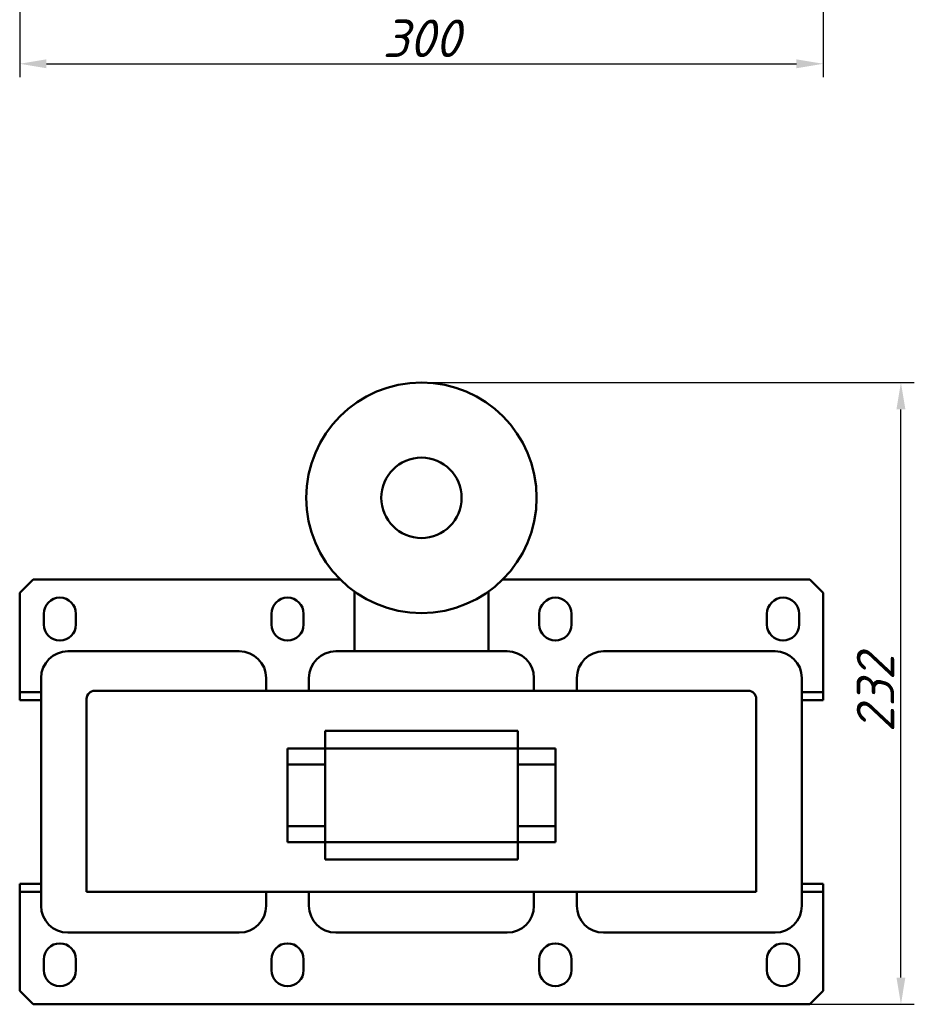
# Model space of a CAD drawing. Header units: millimetres. Extents: x 514 to 1673, y -497 to 558.
# Tile 1 of 4: x 695 to 1029, y -497 to -130. Entities that reach past the tile are written whole.
import ezdxf

# ---------------------------------------------------------------- set-up
doc = ezdxf.new("R2010")
doc.units = ezdxf.units.MM
doc.layers.get('Defpoints').update_dxf_attribs({"lineweight": 25})
doc.layers.add('Видимый контур (ГОСТ)', color=7, linetype='Continuous', lineweight=50)
doc.styles.add('ГОСТ', font='isocpeui.ttf')
doc.dimstyles.new('ISO-25', dxfattribs={"dimtxt": 3.5, "dimasz": 2.5, "dimexe": 1.25, "dimexo": 0.625, "dimtad": 1, "dimdec": 0, "dimtxsty": 'ГОСТ', "dimcen": 2.5, "dimclrd": 256, "dimclre": 256, "dimclrt": 256, "dimadec": 0, "dimazin": 0, "dimtfac": 1, "dimtdec": 0, "dimtmove": 0, "dimatfit": 3, "dimfxl": 1, "dimlwd": -1, "dimlwe": -1, "dimarcsym": 0})

# ---------------------------------------------------------------- blocks, each defined once
blk = doc.blocks.new('*D265')
at = {"transparency": 16777216}
for p, q in [((847.78, -264.98), (1029.29, -264.98)), ((1024.29, -486.98), (1024.29, -274.98)), ((847.78, -496.98), (1029.29, -496.98))]:
    blk.add_line(p, q, dxfattribs=at)
for points in [[(1022.62, -274.98), (1025.95, -274.98), (1024.29, -264.98)], [(1022.62, -486.98), (1025.95, -486.98), (1024.29, -496.98)]]:
    blk.add_solid(points, dxfattribs=at)
at = {"layer": 'Defpoints', "color": 0, "transparency": 16777216}
for p in [(845.28, -264.98), (1024.29, -264.98), (845.28, -496.98)]:
    blk.add_point(p, dxfattribs=at)
at = {"transparency": 16777216, "insert": (1014.79, -380.98), "char_height": 14, "attachment_point": 5, "rotation": 90, "style": 'ГОСТ'}
blk.add_mtext('232', dxfattribs=at)
blk = doc.blocks.new('*D266')
at = {"transparency": 16777216}
for p, q in [((695.28, -110.51), (695.28, -151.02)), ((995.28, -110.51), (995.28, -151.02)), ((705.28, -146.02), (985.28, -146.02))]:
    blk.add_line(p, q, dxfattribs=at)
for points in [[(705.28, -144.36), (705.28, -147.69), (695.28, -146.02)], [(985.28, -144.36), (985.28, -147.69), (995.28, -146.02)]]:
    blk.add_solid(points, dxfattribs=at)
at = {"layer": 'Defpoints', "color": 0, "transparency": 16777216}
for p in [(695.28, -108.01), (995.28, -108.01), (995.28, -146.02)]:
    blk.add_point(p, dxfattribs=at)
at = {"transparency": 16777216, "insert": (845.28, -136.52), "char_height": 14, "attachment_point": 5, "style": 'ГОСТ'}
blk.add_mtext('300', dxfattribs=at)

msp = doc.modelspace()

# ---------------------------------------------------------------- linework, layer by layer
at = {"layer": 'Видимый контур (ГОСТ)'}
for p, q in [((695.28, -343.48), (700.28, -338.48)), ((700.28, -338.48), (814.97, -338.48)), ((875.59, -338.48), (990.28, -338.48)), ((990.28, -338.48), (995.28, -343.48)), ((695.28, -380.48), (695.28, -343.48)), ((820.28, -365.23), (820.28, -342.97)), ((870.28, -342.97), (870.28, -365.23)), ((995.28, -343.48), (995.28, -380.48)), ((704.28, -355.23), (704.28, -351.23)), ((716.28, -351.23), (716.28, -355.23)), ((789.28, -355.23), (789.28, -351.23)), ((801.28, -351.23), (801.28, -355.23)), ((889.28, -355.23), (889.28, -351.23)), ((901.28, -351.23), (901.28, -355.23)), ((974.28, -355.23), (974.28, -351.23)), ((986.28, -351.23), (986.28, -355.23)), ((777.28, -365.23), (713.28, -365.23)), ((877.28, -365.23), (813.28, -365.23)), ((977.28, -365.23), (913.28, -365.23)), ((703.28, -375.23), (703.28, -460.23)), ((787.28, -379.98), (787.28, -375.23)), ((803.28, -375.23), (803.28, -379.98)), ((887.28, -379.98), (887.28, -375.23)), ((903.28, -375.23), (903.28, -379.98)), ((987.28, -460.23), (987.28, -375.23)), ((695.28, -383.48), (695.28, -380.48)), ((695.28, -380.48), (703.28, -380.48)), ((723.28, -379.98), (967.28, -379.98)), ((987.28, -380.48), (995.28, -380.48)), ((995.28, -380.48), (995.28, -383.48)), ((703.28, -383.48), (695.28, -383.48)), ((720.28, -454.98), (720.28, -382.98)), ((970.28, -382.98), (970.28, -454.98)), ((995.28, -383.48), (987.28, -383.48)), ((809.28, -401.48), (809.28, -394.98)), ((809.28, -394.98), (881.28, -394.98)), ((881.28, -394.98), (881.28, -401.48)), ((795.28, -407.48), (795.28, -401.48)), ((795.28, -401.48), (809.28, -401.48)), ((809.28, -436.48), (809.28, -401.48)), ((809.28, -401.48), (881.28, -401.48)), ((881.28, -401.48), (895.28, -401.48)), ((881.28, -401.48), (881.28, -436.48)), ((895.28, -401.48), (895.28, -407.48)), ((795.28, -430.48), (795.28, -407.48)), ((795.28, -407.48), (809.28, -407.48)), ((881.28, -407.48), (895.28, -407.48)), ((895.28, -407.48), (895.28, -430.48)), ((795.28, -436.48), (795.28, -430.48)), ((795.28, -430.48), (809.28, -430.48)), ((881.28, -430.48), (895.28, -430.48)), ((895.28, -430.48), (895.28, -436.48)), ((795.28, -436.48), (809.28, -436.48)), ((809.28, -442.98), (809.28, -436.48)), ((809.28, -436.48), (881.28, -436.48)), ((881.28, -436.48), (895.28, -436.48)), ((881.28, -436.48), (881.28, -442.98)), ((809.28, -442.98), (881.28, -442.98)), ((695.28, -454.98), (695.28, -451.98)), ((695.28, -451.98), (703.28, -451.98)), ((695.28, -491.98), (695.28, -454.98)), ((703.28, -454.98), (695.28, -454.98)), ((720.28, -454.98), (970.28, -454.98)), ((787.28, -460.23), (787.28, -454.98)), ((803.28, -454.98), (803.28, -460.23)), ((887.28, -460.23), (887.28, -454.98)), ((903.28, -454.98), (903.28, -460.23)), ((987.28, -451.98), (995.28, -451.98)), ((995.28, -454.98), (987.28, -454.98)), ((995.28, -451.98), (995.28, -454.98)), ((995.28, -454.98), (995.28, -491.98)), ((713.28, -470.23), (777.28, -470.23)), ((813.28, -470.23), (877.28, -470.23)), ((913.28, -470.23), (977.28, -470.23)), ((704.28, -484.23), (704.28, -480.23)), ((716.28, -480.23), (716.28, -484.23)), ((789.28, -484.23), (789.28, -480.23)), ((801.28, -480.23), (801.28, -484.23)), ((889.28, -484.23), (889.28, -480.23)), ((901.28, -480.23), (901.28, -484.23)), ((974.28, -484.23), (974.28, -480.23)), ((986.28, -480.23), (986.28, -484.23)), ((700.28, -496.98), (695.28, -491.98)), ((995.28, -491.98), (990.28, -496.98)), ((700.28, -496.98), (990.28, -496.98))]:
    msp.add_line(p, q, dxfattribs=at)
for radius in [43, 15]:
    msp.add_circle((845.28, -307.98), radius, dxfattribs=at)
for centre, radius, start, end in [((710.28, -351.23), 6, 0, 180), ((795.28, -351.23), 6, 0, 180), ((895.28, -351.23), 6, 0, 180), ((980.28, -351.23), 6, 0, 180), ((710.28, -355.23), 6, 180, 0), ((795.28, -355.23), 6, 180, 0), ((895.28, -355.23), 6, 180, 0), ((980.28, -355.23), 6, 180, 0), ((713.28, -375.23), 10, 90, 180), ((777.28, -375.23), 10, 0, 90), ((813.28, -375.23), 10, 90, 180), ((877.28, -375.23), 10, 0, 90), ((913.28, -375.23), 10, 90, 180), ((977.28, -375.23), 10, 0, 90), ((723.28, -382.98), 3, 90, 180), ((967.28, -382.98), 3, 0, 90), ((713.28, -460.23), 10, 180, 270), ((777.28, -460.23), 10, 270, 0), ((813.28, -460.23), 10, 180, 270), ((877.28, -460.23), 10, 270, 0), ((913.28, -460.23), 10, 180, 270), ((977.28, -460.23), 10, 270, 0), ((710.28, -480.23), 6, 0, 180), ((795.28, -480.23), 6, 0, 180), ((895.28, -480.23), 6, 0, 180), ((980.28, -480.23), 6, 0, 180), ((710.28, -484.23), 6, 180, 0), ((795.28, -484.23), 6, 180, 0), ((895.28, -484.23), 6, 180, 0), ((980.28, -484.23), 6, 180, 0)]:
    msp.add_arc(centre, radius, start, end, dxfattribs=at)

# ---------------------------------------------------------------- dimensions: what is measured, and where the dimension line sits
dim = msp.add_linear_dim(base=(995.28, -146.02), p1=(695.28, -108.01), p2=(995.28, -108.01), dimstyle='ISO-25')
dim.commit()
dim.dimension.update_dxf_attribs({"geometry": '*D266', "text_midpoint": (845.28, -136.52)})
dim = msp.add_linear_dim(base=(1024.29, -264.98), p1=(845.28, -496.98), p2=(845.28, -264.98), angle=90, dimstyle='ISO-25')
dim.commit()
dim.dimension.update_dxf_attribs({"geometry": '*D265', "text_midpoint": (1014.79, -380.98)})

doc.saveas('drawing.dxf')
